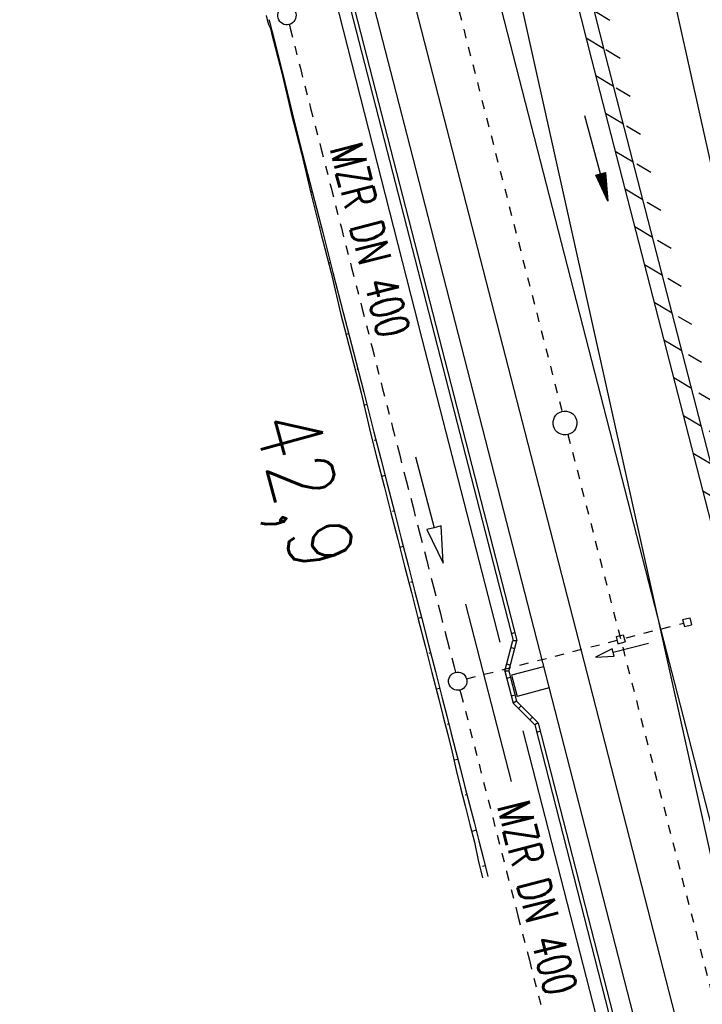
# Model space of a CAD drawing. Extents: x 447258 to 447844, y 441190 to 442763.
# Tile 81 of 123: x 447401 to 447438, y 441910 to 441963. Entities that reach past the tile are written whole.
import ezdxf

# ---------------------------------------------------------------- set-up
doc = ezdxf.new("R2010")
doc.units = 0
doc.header["$LTSCALE"] = 2
doc.header["$MEASUREMENT"] = 0
for name, pattern in [('ACAD_ISO03W100', [0.5, 0.25, -0.25]), ('ACAD_ISO10W100W', [0.5, 0.25, -0.25]), ('AUSGEZOGEN', [0])]:
    doc.linetypes.add(name, pattern=pattern)
doc.layers.get('0').update_dxf_attribs({"linetype": 'AUSGEZOGEN'})
for name, color, linetype in [('207-GRENZL-BAB', 7, 'AUSGEZOGEN'), ('BOESCHG', 250, 'AUSGEZOGEN'), ('DB-Bahnachse', 7, 'CONTINUOUS'), ('DB-Boeschungen', 15, 'CONTINUOUS'), ('DB-Gleisachsen', 7, 'CONTINUOUS'), ('DB-Ingenieurbauwerke', 15, 'CONTINUOUS'), ('DB-Kabelanlagen', 15, 'CONTINUOUS'), ('DB-LS-Wände', 15, 'CONTINUOUS'), ('DB-Tiefenentwässerung_und_Sammelle', 15, 'CONTINUOUS'), ('FBRTOP', 250, 'AUSGEZOGEN'), ('PFEILTOP', 200, 'AUSGEZOGEN'), ('Rinne', 200, 'CONTINUOUS')]:
    doc.layers.add(name, color=color, linetype=linetype)
doc.styles.add('ROMANS', font='romans.shx', dxfattribs={"width": 0.8})

# ---------------------------------------------------------------- blocks, each defined once
blk = doc.blocks.new('PFEIL2')
at = {"color": 0}
for p, q in [((0.88, 0.002), (-2.401, -0.012)), ((0.881, -0.271), (0.879, 0.276)), ((0.879, 0.276), (2.429, 0.009)), ((0.911, 0.27), (0.879, 0.265)), ((0.965, 0.261), (0.879, 0.246)), ((1.019, 0.252), (0.879, 0.228)), ((1.073, 0.242), (0.879, 0.209)), ((1.127, 0.233), (0.879, 0.191)), ((1.181, 0.224), (0.879, 0.172)), ((1.235, 0.214), (0.879, 0.154)), ((1.289, 0.205), (0.879, 0.135)), ((1.343, 0.196), (0.879, 0.117)), ((1.397, 0.187), (0.879, 0.098)), ((1.451, 0.177), (0.879, 0.08)), ((1.505, 0.168), (0.879, 0.061)), ((1.559, 0.159), (0.88, 0.043)), ((1.613, 0.149), (0.88, 0.024)), ((1.668, 0.14), (0.88, 0.006)), ((1.722, 0.131), (0.88, -0.013)), ((1.776, 0.121), (0.88, -0.031)), ((1.83, 0.112), (0.88, -0.05)), ((1.884, 0.103), (0.88, -0.068)), ((1.938, 0.094), (0.88, -0.087)), ((1.992, 0.084), (0.88, -0.105)), ((2.046, 0.075), (0.88, -0.124)), ((2.1, 0.066), (0.88, -0.142)), ((2.154, 0.056), (0.88, -0.161)), ((2.208, 0.047), (0.88, -0.179)), ((2.262, 0.038), (0.881, -0.198)), ((2.316, 0.029), (0.881, -0.216)), ((2.37, 0.019), (0.881, -0.235)), ((2.424, 0.01), (0.881, -0.253)), ((2.429, 0.009), (0.881, -0.271))]:
    blk.add_line(p, q, dxfattribs=at)

msp = doc.modelspace()

# ---------------------------------------------------------------- hatches: boundary and pattern name
at = {"layer": 'PFEILTOP'}
h = msp.add_hatch(dxfattribs=at)
h.set_pattern_fill('_USER', color=256, scale=1.5, angle=45, style=0, pattern_type=0)
h.set_pattern_definition([(329.237, (447424.7137, 441994.7568), (0.7672323, 1.2889355), [])])
edge = h.paths.add_edge_path()
edge.add_line((447554.689, 441513.768), (447547.504, 441545.104))
edge.add_line((447547.504, 441545.104), (447537.107, 441587.415))
edge.add_line((447537.107, 441587.415), (447530.255, 441607.806))
edge.add_line((447530.255, 441607.806), (447521.935, 441632.16))
edge.add_line((447521.935, 441632.16), (447521.172, 441636.995))
edge.add_line((447521.172, 441636.995), (447519.605, 441643.372))
edge.add_line((447519.605, 441643.372), (447515.335, 441649.099))
edge.add_line((447515.335, 441649.099), (447507.515, 441678.184))
edge.add_line((447507.515, 441678.184), (447498.583, 441711.54))
edge.add_line((447498.583, 441711.54), (447488.289, 441750.317))
edge.add_line((447488.289, 441750.317), (447482.131, 441773.305))
edge.add_line((447482.131, 441773.305), (447471.266, 441814.433))
edge.add_line((447471.266, 441814.433), (447463.339, 441844.985))
edge.add_line((447463.339, 441844.985), (447457.856, 441865.942))
edge.add_line((447457.856, 441865.942), (447449.55, 441897.966))
edge.add_line((447449.55, 441897.966), (447433.166, 441961.446))
edge.add_line((447433.166, 441961.446), (447421.147, 442008.815))
edge.add_line((447421.147, 442008.815), (447419.891, 442013.788))
edge.add_line((447553.909, 441513.59), (447546.726, 441544.92))
edge.add_line((447546.726, 441544.92), (447536.339, 441587.191))
edge.add_line((447536.339, 441587.191), (447529.497, 441607.55))
edge.add_line((447529.497, 441607.55), (447521.155, 441631.966))
edge.add_line((447521.155, 441631.966), (447520.388, 441636.837))
edge.add_line((447520.388, 441636.837), (447518.867, 441643.024))
edge.add_line((447518.867, 441643.024), (447514.603, 441648.743))
edge.add_line((447514.603, 441648.743), (447506.743, 441677.976))
edge.add_line((447506.743, 441677.976), (447497.811, 441711.334))
edge.add_line((447497.811, 441711.334), (447487.517, 441750.111))
edge.add_line((447487.517, 441750.111), (447481.357, 441773.099))
edge.add_line((447481.357, 441773.099), (447470.492, 441814.231))
edge.add_line((447470.492, 441814.231), (447462.565, 441844.783))
edge.add_line((447462.565, 441844.783), (447457.082, 441865.74))
edge.add_line((447457.082, 441865.74), (447448.776, 441897.766))
edge.add_line((447448.776, 441897.766), (447432.39, 441961.248))
edge.add_line((447432.39, 441961.248), (447420.371, 442008.619))
edge.add_line((447420.371, 442008.619), (447419.067, 442013.783))

# ---------------------------------------------------------------- linework, layer by layer
at = {"layer": '207-GRENZL-BAB', "flags": 128}
msp.add_lwpolyline([(447418.383, 442009.898), (447453.537, 441851.992)], dxfattribs=at)
at = {"layer": 'BOESCHG'}
msp.add_lwpolyline([(447424.638, 442013.818), (447426.085, 442007.662), (447434.626, 441974.721), (447445.169, 441927.426), (447452.422, 441898.929), (447464.689, 441853.621), (447464.691, 441852.472), (447465.346, 441845.998), (447472.038, 441824.006), (447474.124, 441813.68), (447477.348, 441799.428), (447485.262, 441773.403), (447492.102, 441749.964), (447502.853, 441712.56), (447524.908, 441647.173), (447533.803, 441614.154), (447534.906, 441611.231)], dxfattribs=at)
for points in [[(447435.427, 442013.885, 0.001836), (447437.069, 442004.603, 0.007789), (447451.596, 441930.814, 0.007466), (447469.092, 441854.336, 0.002833), (447479.55, 441812.593, 0.01011), (447482.782, 441800.977, 0.002388), (447488.237, 441783.115, 0.000107), (447490.019, 441777.382, 0.001058)], [(447437.454, 442013.898, 0.001777), (447439.043, 442004.927, 0.007779), (447453.577, 441931.116, 0.007471), (447471.048, 441854.752, 0.002832), (447481.942, 441811.277, 0.012461), (447484.72, 441801.475, 0.000038), (447488.695, 441788.673, 0.000002), (447491.941, 441778.223, 0.000011)]]:
    msp.add_lwpolyline(points, format="xyb", dxfattribs=at)
at = {"layer": 'DB-Bahnachse', "linetype": 'ACAD_ISO10W100W'}
for p, q in [((447416.679, 441996.809), (447430.771, 441942.034)), ((447431.095, 441940.775), (447448.375, 441873.608))]:
    msp.add_line(p, q, dxfattribs=at)
at = {"layer": 'DB-Bahnachse', "linetype": 'Continuous'}
msp.add_ellipse((447430.933, 441941.404), major_axis=(-0.46, 0.46), ratio=1, start_param=2.623338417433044, end_param=8.90652372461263, dxfattribs=at)
at = {"layer": 'DB-Boeschungen', "linetype": 'Continuous'}
for p, q in [((447414.606, 441963.656), (447414.668, 441963.414)), ((447414.668, 441963.414), (447414.73, 441963.172)), ((447414.73, 441963.172), (447414.841, 441962.942)), ((447414.765, 441963.439), (447414.827, 441963.196)), ((447414.827, 441963.196), (447414.889, 441962.954)), ((447414.841, 441962.942), (447414.903, 441962.7)), ((447414.889, 441962.954), (447414.951, 441962.712)), ((447414.903, 441962.7), (447415.462, 441960.52)), ((447414.951, 441962.712), (447415.511, 441960.533)), ((447415.188, 441961.792), (447415.139, 441961.78)), ((447415.462, 441960.52), (447415.973, 441958.329)), ((447415.511, 441960.533), (447416.022, 441958.341)), ((447415.685, 441959.855), (447415.636, 441959.842)), ((447415.973, 441958.329), (447416.533, 441956.149)), ((447416.022, 441958.341), (447416.581, 441956.162)), ((447416.134, 441957.905), (447416.085, 441957.893)), ((447416.533, 441956.149), (447417.044, 441953.958)), ((447416.581, 441956.162), (447417.141, 441953.982)), ((447417.128, 441954.031), (447417.031, 441954.006)), ((447417.044, 441953.958), (447417.603, 441951.778)), ((447417.141, 441953.982), (447417.7, 441951.803)), ((447417.626, 441952.094), (447417.577, 441952.081)), ((447417.603, 441951.778), (447418.163, 441949.599)), ((447417.7, 441951.803), (447418.26, 441949.624)), ((447418.123, 441950.156), (447418.026, 441950.132)), ((447418.163, 441949.599), (447418.674, 441947.407)), ((447418.26, 441949.624), (447418.819, 441947.444)), ((447418.62, 441948.219), (447418.572, 441948.207)), ((447418.674, 441947.407), (447419.233, 441945.228)), ((447418.819, 441947.444), (447419.379, 441945.265)), ((447419.117, 441946.282), (447418.972, 441946.245)), ((447419.233, 441945.228), (447419.793, 441943.048)), ((447419.379, 441945.265), (447419.938, 441943.086)), ((447419.615, 441944.345), (447419.566, 441944.332)), ((447419.793, 441943.048), (447420.304, 441940.857)), ((447419.938, 441943.086), (447420.497, 441940.906)), ((447420.112, 441942.408), (447419.918, 441942.358)), ((447420.304, 441940.857), (447420.677, 441939.404)), ((447420.497, 441940.906), (447420.87, 441939.453)), ((447420.609, 441940.47), (447420.512, 441940.446)), ((447420.677, 441939.404), (447421.05, 441937.951)), ((447420.87, 441939.453), (447421.243, 441938.001)), ((447421.107, 441938.533), (447420.913, 441938.484)), ((447421.05, 441937.951), (447421.423, 441936.498)), ((447421.243, 441938.001), (447421.616, 441936.548)), ((447421.423, 441936.498), (447421.796, 441935.045)), ((447421.604, 441936.596), (447421.507, 441936.571)), ((447421.616, 441936.548), (447421.989, 441935.095)), ((447421.796, 441935.045), (447422.169, 441933.592)), ((447422.101, 441934.659), (447421.908, 441934.609)), ((447421.989, 441935.095), (447422.362, 441933.642)), ((447422.169, 441933.592), (447422.542, 441932.139)), ((447422.362, 441933.642), (447422.735, 441932.189)), ((447422.599, 441932.722), (447422.502, 441932.697)), ((447422.542, 441932.139), (447422.915, 441930.686)), ((447422.735, 441932.189), (447423.108, 441930.736)), ((447423.096, 441930.785), (447422.902, 441930.735)), ((447422.915, 441930.686), (447423.288, 441929.233)), ((447423.108, 441930.736), (447423.481, 441929.283)), ((447423.481, 441929.283), (447423.854, 441927.83)), ((447423.288, 441929.233), (447423.66, 441927.781)), ((447423.593, 441928.847), (447423.496, 441928.822)), ((447423.66, 441927.781), (447424.033, 441926.328)), ((447423.854, 441927.83), (447424.227, 441926.377)), ((447424.09, 441926.91), (447423.897, 441926.86)), ((447424.033, 441926.328), (447424.282, 441925.359)), ((447424.227, 441926.377), (447424.476, 441925.409)), ((447424.282, 441925.359), (447424.531, 441924.391)), ((447424.476, 441925.409), (447424.724, 441924.44)), ((447424.588, 441924.973), (447424.491, 441924.948)), ((447424.724, 441924.44), (447424.973, 441923.472)), ((447424.531, 441924.391), (447424.779, 441923.422)), ((447424.779, 441923.422), (447424.98, 441922.441)), ((447424.973, 441923.472), (447425.222, 441922.503)), ((447425.085, 441923.036), (447424.891, 441922.986)), ((447424.98, 441922.441), (447425.228, 441921.472)), ((447425.222, 441922.503), (447425.47, 441921.534)), ((447425.228, 441921.472), (447425.477, 441920.504)), ((447425.47, 441921.534), (447425.719, 441920.566)), ((447425.582, 441921.099), (447425.485, 441921.074)), ((447425.477, 441920.504), (447425.738, 441919.487)), ((447425.719, 441920.566), (447425.968, 441919.597)), ((447425.968, 441919.597), (447426.229, 441918.58)), ((447425.738, 441919.487), (447425.987, 441918.518)), ((447426.08, 441919.161), (447425.837, 441919.099)), ((447425.987, 441918.518), (447426.187, 441917.537)), ((447426.229, 441918.58), (447426.477, 441917.612)), ((447426.187, 441917.537), (447426.436, 441916.568)), ((447426.477, 441917.612), (447426.726, 441916.643)), ((447426.577, 441917.224), (447426.432, 441917.187))]:
    msp.add_line(p, q, dxfattribs=at)
at = {"layer": 'DB-Gleisachsen', "linetype": 'Continuous'}
for p, q in [((447417.179, 442003.896), (447436.312, 441929.526)), ((447412.83, 442002.742), (447431.954, 441928.405)), ((447436.312, 441929.526), (447450.546, 441874.202)), ((447431.954, 441928.405), (447446.205, 441873.014))]:
    msp.add_line(p, q, dxfattribs=at)
at = {"layer": 'DB-Ingenieurbauwerke', "linetype": 'Continuous'}
for p, q in [((447416.207, 441980.783), (447422.288, 441957.146)), ((447422.288, 441957.146), (447444.065, 441872.499)), ((447437.36, 441930.673), (447437.747, 441930.773)), ((447437.36, 441930.673), (447437.459, 441930.286)), ((447437.459, 441930.286), (447437.847, 441930.385)), ((447437.747, 441930.773), (447437.847, 441930.385)), ((447433.728, 441929.739), (447434.115, 441929.838)), ((447434.115, 441929.838), (447434.215, 441929.451)), ((447435.503, 441929.365), (447433.565, 441928.871)), ((447433.728, 441929.739), (447433.828, 441929.351)), ((447433.828, 441929.351), (447434.215, 441929.451)), ((447433.515, 441929.065), (447432.596, 441928.624)), ((447433.565, 441928.871), (447433.515, 441929.065)), ((447433.614, 441928.677), (447433.565, 441928.871)), ((447432.596, 441928.624), (447433.614, 441928.677)), ((447429.757, 441928.097), (447428.017, 441927.635)), ((447428.017, 441927.635), (447428.326, 441926.475)), ((447430.065, 441926.938), (447428.326, 441926.475))]:
    msp.add_line(p, q, dxfattribs=at)
at = {"layer": 'DB-Ingenieurbauwerke', "linetype": 'ACAD_ISO03W100'}
msp.add_line((447425.557, 441927.43), (447437.409, 441930.479), dxfattribs=at)
at = {"layer": 'DB-Kabelanlagen', "linetype": 'Continuous'}
for p, q in [((447415.573, 441978.191), (447428.094, 441929.522)), ((447415.765, 441978.287), (447428.311, 441929.521)), ((447427.988, 441929.907), (447428.191, 441929.961)), ((447427.64, 441927.847), (447428.092, 441929.522)), ((447427.857, 441927.847), (447428.309, 441929.521)), ((447428.092, 441929.522), (447428.309, 441929.521)), ((447427.988, 441929.14), (447428.191, 441929.085)), ((447427.947, 441928.181), (447427.745, 441928.236)), ((447427.857, 441927.847), (447427.64, 441927.847)), ((447427.64, 441927.847), (447428.104, 441926.103)), ((447427.857, 441927.847), (447428.292, 441926.211)), ((447427.946, 441927.512), (447427.743, 441927.458)), ((447428.203, 441926.546), (447428, 441926.492)), ((447428.292, 441926.211), (447428.104, 441926.103)), ((447428.104, 441926.103), (447429.277, 441924.926)), ((447428.292, 441926.211), (447429.475, 441925.025)), ((447428.537, 441925.966), (447428.388, 441925.817)), ((447429.006, 441925.197), (447429.155, 441925.345)), ((447429.475, 441925.025), (447429.28, 441924.912)), ((447429.469, 441925.021), (447443.51, 441870.445)), ((447429.28, 441924.912), (447443.293, 441870.445)), ((447429.379, 441924.529), (447429.582, 441924.583))]:
    msp.add_line(p, q, dxfattribs=at)
at = {"layer": 'DB-LS-Wände', "linetype": 'Continuous'}
for p, q in [((447414.986, 441977.871), (447422.945, 441946.656)), ((447422.949, 441946.641), (447427.381, 441929.432)), ((447425.501, 441931.518), (447427.996, 441921.834)), ((447428.629, 441924.589), (447438.189, 441887.472))]:
    msp.add_line(p, q, dxfattribs=at)
at = {"layer": 'DB-Tiefenentwässerung_und_Sammelle', "linetype": 'ACAD_ISO03W100'}
for p, q in [((447415.858, 441963.203), (447415.92, 441962.961)), ((447415.92, 441962.961), (447416.479, 441960.781)), ((447416.479, 441960.781), (447417.039, 441958.602)), ((447417.039, 441958.602), (447417.598, 441956.423)), ((447417.598, 441956.423), (447418.158, 441954.243)), ((447418.158, 441954.243), (447418.717, 441952.064)), ((447418.717, 441952.064), (447419.277, 441949.885)), ((447419.277, 441949.885), (447419.836, 441947.705)), ((447419.836, 441947.705), (447420.396, 441945.526)), ((447420.396, 441945.526), (447420.955, 441943.347)), ((447420.955, 441943.347), (447421.514, 441941.167)), ((447421.514, 441941.167), (447421.887, 441939.715)), ((447421.887, 441939.715), (447422.26, 441938.262)), ((447422.26, 441938.262), (447422.633, 441936.809)), ((447422.633, 441936.809), (447423.006, 441935.356)), ((447423.006, 441935.356), (447423.379, 441933.903)), ((447423.379, 441933.903), (447423.752, 441932.45)), ((447423.752, 441932.45), (447424.125, 441930.997)), ((447424.125, 441930.997), (447424.498, 441929.544)), ((447424.498, 441929.544), (447424.871, 441928.091)), ((447424.871, 441928.091), (447424.949, 441927.79)), ((447425.197, 441926.821), (447425.244, 441926.639)), ((447425.244, 441926.639), (447425.493, 441925.67)), ((447425.493, 441925.67), (447425.742, 441924.701)), ((447425.742, 441924.701), (447425.99, 441923.733)), ((447425.99, 441923.733), (447426.239, 441922.764)), ((447426.239, 441922.764), (447426.487, 441921.796)), ((447426.487, 441921.796), (447426.736, 441920.827)), ((447426.736, 441920.827), (447426.985, 441919.858)), ((447426.985, 441919.858), (447427.233, 441918.89)), ((447427.233, 441918.89), (447427.482, 441917.921)), ((447427.482, 441917.921), (447427.743, 441916.904)), ((447427.743, 441916.904), (447428.365, 441914.483)), ((447428.365, 441914.483), (447428.986, 441912.061)), ((447428.986, 441912.061), (447429.608, 441909.64))]:
    msp.add_line(p, q, dxfattribs=at)
at = {"layer": 'DB-Tiefenentwässerung_und_Sammelle', "linetype": 'Continuous'}
for p, q in [((447422.772, 441939.555), (447423.781, 441935.685)), ((447424.168, 441935.786), (447423.781, 441935.685)), ((447424.285, 441933.749), (447424.168, 441935.786)), ((447423.781, 441935.685), (447423.394, 441935.584)), ((447423.394, 441935.584), (447424.285, 441933.749))]:
    msp.add_line(p, q, dxfattribs=at)
for centre, start_param, end_param in [((447415.743, 441963.649), 2.623338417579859, 8.906523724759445), ((447425.073, 441927.305), 2.623338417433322, 8.906523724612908)]:
    msp.add_ellipse(centre, major_axis=(-0.354, 0.354), ratio=1, start_param=start_param, end_param=end_param, dxfattribs=at)
at = {"layer": 'FBRTOP'}
for points in [[(447621.839, 441538.198, 0.000001), (447626.135, 441528.445, 0.000001), (447630.882, 441517.668)], [(447480.071, 442014.163, -0.000012), (447480.647, 442010.76, 0.000003), (447481.295, 442006.93, 0.001084), (447482.215, 442001.569, 0.000507), (447484.218, 441990.114, 0.002121), (447485.988, 441980.292, 0.001428), (447488.721, 441965.722, 0.001696), (447490.986, 441954.052, 0.001563), (447493.526, 441941.404, 0.001561), (447496.042, 441929.268, 0.001561), (447498.634, 441917.149, 0.001559), (447501.303, 441905.042, 0.00156), (447504.045, 441892.959, 0.001559), (447506.862, 441880.896, 0.001558), (447509.757, 441868.839, 0.001561), (447512.727, 441856.799, 0.001563), (447515.77, 441844.792, 0.001563)]]:
    msp.add_lwpolyline(points, format="xyb", dxfattribs=at)
at = {"layer": 'Rinne'}
msp.add_lwpolyline([(447553.909, 441513.59), (447546.726, 441544.92), (447536.339, 441587.191), (447529.497, 441607.55), (447521.155, 441631.966), (447520.388, 441636.837), (447518.867, 441643.024), (447514.603, 441648.743), (447506.743, 441677.976), (447497.811, 441711.334), (447487.517, 441750.111), (447481.357, 441773.099), (447470.492, 441814.231), (447462.565, 441844.783), (447457.082, 441865.74), (447448.776, 441897.766), (447432.39, 441961.248), (447420.371, 442008.619), (447419.067, 442013.783, -0.000168)], format="xyb", dxfattribs=at)
msp.add_lwpolyline([(447554.689, 441513.768), (447547.504, 441545.104), (447537.107, 441587.415), (447530.255, 441607.806), (447521.935, 441632.16), (447521.172, 441636.995), (447519.605, 441643.372), (447515.335, 441649.099), (447507.515, 441678.184), (447498.583, 441711.54), (447488.289, 441750.317), (447482.131, 441773.305), (447471.266, 441814.433), (447463.339, 441844.985), (447457.856, 441865.942), (447449.55, 441897.966), (447433.166, 441961.446), (447421.147, 442008.815), (447419.891, 442013.788)], dxfattribs=at)

# ---------------------------------------------------------------- block references
at = {"layer": 'PFEILTOP', "rotation": 284.9529558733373}
msp.add_blockref('PFEIL2', (447432.643, 441955.861), dxfattribs=at)

# ---------------------------------------------------------------- texts
at = {"layer": 'DB-Bahnachse', "linetype": 'Continuous', "style": 'ROMANS', "oblique": 0, "width": 0.8334}
msp.add_text('42,9', height=3.5, rotation=285.3062, dxfattribs=at).set_placement((447413.898, 441941.52))
at = {"layer": 'DB-Tiefenentwässerung_und_Sammelle', "linetype": 'Continuous', "style": 'ROMANS', "oblique": 0, "width": 0.7}
for p in [(447418.079, 441956.407), (447427.212, 441920.487)]:
    msp.add_text('MZR DN 400', height=1.8, rotation=284.3062, dxfattribs=at).set_placement(p)

doc.saveas('drawing.dxf')
